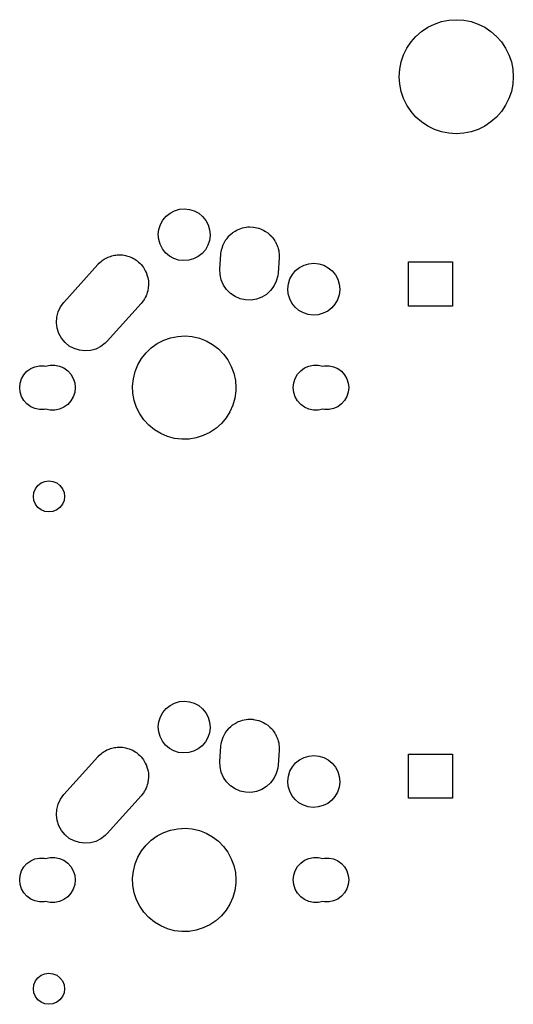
# Model space of a CAD drawing. Extents: x 124.3 to 210.2, y -114.7 to -26.3.
# Tile 7 of 7: x 191.2 to 210.2, y -64.3 to -26.3. Entities that reach past the tile are written whole.
import ezdxf

# ---------------------------------------------------------------- set-up
doc = ezdxf.new("R2010")
doc.units = 0
doc.layers.add('BLACK', color=7, linetype='CONTINUOUS')

msp = doc.modelspace()

# ---------------------------------------------------------------- linework, layer by layer
at = {"layer": 'BLACK', "linetype": 'CONTINUOUS'}
for p, q in [((206.661, -26.7546), (206.9, -26.5947)), ((206.9, -26.5947), (207.158, -26.4675)), ((207.158, -26.4675), (207.431, -26.375)), ((207.431, -26.375), (207.713, -26.3188)), ((207.713, -26.3188), (208, -26.3)), ((208, -26.3), (208.287, -26.3188)), ((208.287, -26.3188), (208.569, -26.375)), ((208.569, -26.375), (208.842, -26.4675)), ((208.842, -26.4675), (209.1, -26.5947)), ((209.1, -26.5947), (209.339, -26.7546)), ((206.255, -27.1607), (206.444, -26.9444)), ((206.444, -26.9444), (206.661, -26.7546)), ((209.339, -26.7546), (209.556, -26.9444)), ((209.556, -26.9444), (209.745, -27.1607)), ((206.095, -27.4), (206.255, -27.1607)), ((209.745, -27.1607), (209.905, -27.4)), ((205.875, -27.9306), (205.967, -27.6581)), ((205.967, -27.6581), (206.095, -27.4)), ((209.905, -27.4), (210.033, -27.6581)), ((210.033, -27.6581), (210.125, -27.9306)), ((205.819, -28.2128), (205.875, -27.9306)), ((210.125, -27.9306), (210.181, -28.2128)), ((205.8, -28.5), (205.819, -28.2128)), ((205.819, -28.7872), (205.8, -28.5)), ((210.181, -28.2128), (210.2, -28.5)), ((210.2, -28.5), (210.181, -28.7872)), ((205.875, -29.0694), (205.819, -28.7872)), ((210.181, -28.7872), (210.125, -29.0694)), ((205.967, -29.3419), (205.875, -29.0694)), ((210.125, -29.0694), (210.033, -29.3419)), ((206.095, -29.6), (205.967, -29.3419)), ((206.255, -29.8393), (206.095, -29.6)), ((209.905, -29.6), (209.745, -29.8393)), ((210.033, -29.3419), (209.905, -29.6)), ((206.444, -30.0556), (206.255, -29.8393)), ((209.745, -29.8393), (209.556, -30.0556)), ((206.661, -30.2454), (206.444, -30.0556)), ((206.9, -30.4053), (206.661, -30.2454)), ((209.339, -30.2454), (209.1, -30.4053)), ((209.556, -30.0556), (209.339, -30.2454)), ((207.158, -30.5325), (206.9, -30.4053)), ((207.431, -30.625), (207.158, -30.5325)), ((207.713, -30.6812), (207.431, -30.625)), ((208, -30.7), (207.713, -30.6812)), ((208.287, -30.6812), (208, -30.7)), ((208.569, -30.625), (208.287, -30.6812)), ((208.842, -30.5325), (208.569, -30.625)), ((209.1, -30.4053), (208.842, -30.5325)), ((196.8, -33.8855), (196.952, -33.7632)), ((196.952, -33.7632), (197.125, -33.6728)), ((197.125, -33.6728), (197.313, -33.6177)), ((197.313, -33.6177), (197.507, -33.6)), ((197.507, -33.6), (197.701, -33.6204)), ((197.701, -33.6204), (197.888, -33.6781)), ((197.888, -33.6781), (198.059, -33.771)), ((198.059, -33.771), (198.21, -33.8954)), ((196.581, -34.2061), (196.675, -34.035)), ((196.675, -34.035), (196.8, -33.8855)), ((198.21, -33.8954), (198.333, -34.0466)), ((198.333, -34.0466), (198.425, -34.2189)), ((196.5, -34.586), (196.522, -34.3921)), ((196.522, -34.3921), (196.581, -34.2061)), ((198.425, -34.2189), (198.481, -34.4058)), ((198.481, -34.4058), (198.5, -34.6)), ((199.295, -34.5836), (199.364, -34.5203)), ((199.364, -34.5203), (199.373, -34.5148)), ((199.373, -34.5148), (199.379, -34.5099)), ((199.379, -34.5099), (199.468, -34.4566)), ((199.468, -34.4566), (199.546, -34.4088)), ((199.546, -34.4088), (199.552, -34.4066)), ((199.552, -34.4066), (199.556, -34.4046)), ((199.556, -34.4046), (199.681, -34.3584)), ((199.681, -34.3584), (199.746, -34.3338)), ((199.746, -34.3338), (199.748, -34.3335)), ((199.748, -34.3335), (199.749, -34.3333)), ((199.749, -34.3333), (199.952, -34.2985)), ((199.952, -34.2985), (199.954, -34.2985)), ((199.954, -34.2985), (199.957, -34.298)), ((199.957, -34.298), (200.02, -34.2994)), ((200.02, -34.2994), (200.158, -34.3012)), ((200.158, -34.3012), (200.164, -34.3025)), ((200.164, -34.3025), (200.171, -34.3027)), ((200.171, -34.3027), (200.24, -34.3176)), ((200.24, -34.3176), (200.36, -34.3413)), ((200.36, -34.3413), (200.37, -34.3456)), ((200.37, -34.3456), (200.38, -34.3476)), ((200.38, -34.3476), (200.446, -34.3758)), ((200.446, -34.3758), (200.551, -34.4176)), ((200.551, -34.4176), (200.564, -34.4262)), ((200.564, -34.4262), (200.576, -34.4313)), ((200.576, -34.4313), (200.635, -34.4707)), ((200.635, -34.4707), (200.725, -34.5275)), ((200.725, -34.5275), (200.74, -34.5415)), ((200.74, -34.5415), (200.754, -34.5506)), ((200.754, -34.5506), (200.802, -34.5989)), ((196.516, -34.7805), (196.5, -34.586)), ((196.57, -34.9681), (196.516, -34.7805)), ((198.475, -34.8215), (198.414, -35.0067)), ((198.5, -34.6279), (198.475, -34.8215)), ((198.5, -34.6), (198.5, -34.6279)), ((199.001, -34.9895), (199.039, -34.9164)), ((199.039, -34.9164), (199.078, -34.8355)), ((199.078, -34.8355), (199.09, -34.8202)), ((199.09, -34.8202), (199.096, -34.8073)), ((199.096, -34.8073), (199.151, -34.7385)), ((199.151, -34.7385), (199.206, -34.6643)), ((199.206, -34.6643), (199.217, -34.6543)), ((199.217, -34.6543), (199.224, -34.6456)), ((199.224, -34.6456), (199.295, -34.5836)), ((200.802, -34.5989), (200.876, -34.6672)), ((200.876, -34.6672), (200.891, -34.6875)), ((200.891, -34.6875), (200.905, -34.7014)), ((200.905, -34.7014), (200.942, -34.7559)), ((200.942, -34.7559), (200.999, -34.8322)), ((200.999, -34.8322), (201.012, -34.8589)), ((201.012, -34.8589), (201.025, -34.878)), ((201.025, -34.878), (201.051, -34.9362)), ((201.051, -34.9362), (201.09, -35.0168)), ((196.659, -35.1417), (196.57, -34.9681)), ((196.781, -35.2947), (196.659, -35.1417)), ((196.929, -35.4211), (196.781, -35.2947)), ((198.19, -35.3242), (198.036, -35.4443)), ((198.317, -35.1764), (198.19, -35.3242)), ((198.414, -35.0067), (198.317, -35.1764)), ((198.917, -35.3435), (198.93, -35.2343)), ((198.93, -35.2343), (198.937, -35.208)), ((198.937, -35.208), (198.94, -35.1861)), ((198.94, -35.1861), (198.963, -35.1113)), ((198.963, -35.1113), (198.985, -35.0278)), ((198.985, -35.0278), (198.995, -35.007)), ((198.995, -35.007), (199.001, -34.9895)), ((201.09, -35.0168), (201.1, -35.0499)), ((201.1, -35.0499), (201.11, -35.0742)), ((201.11, -35.0742), (201.123, -35.1335)), ((201.123, -35.1335), (201.146, -35.215)), ((201.146, -35.215), (201.15, -35.2537)), ((201.15, -35.2537), (201.156, -35.2829)), ((201.156, -35.2829), (201.158, -35.3408)), ((194.184, -35.7256), (194.195, -35.7155)), ((194.195, -35.7155), (194.24, -35.6706)), ((194.24, -35.6706), (194.289, -35.6338)), ((194.289, -35.6338), (194.339, -35.5899)), ((194.339, -35.5899), (194.377, -35.5671)), ((194.377, -35.5671), (194.411, -35.5418)), ((194.411, -35.5418), (194.462, -35.5165)), ((194.462, -35.5165), (194.516, -35.4846)), ((194.516, -35.4846), (194.561, -35.4678)), ((194.561, -35.4678), (194.602, -35.4476)), ((194.602, -35.4476), (194.654, -35.4334)), ((194.654, -35.4334), (194.709, -35.4133)), ((194.709, -35.4133), (194.761, -35.4044)), ((194.761, -35.4044), (194.809, -35.3914)), ((194.809, -35.3914), (194.859, -35.3876)), ((194.859, -35.3876), (194.912, -35.3785)), ((194.912, -35.3785), (194.969, -35.3792)), ((194.969, -35.3792), (195.022, -35.3752)), ((195.022, -35.3752), (195.068, -35.3805)), ((195.068, -35.3805), (195.118, -35.3812)), ((195.118, -35.3812), (195.178, -35.3931)), ((195.178, -35.3931), (195.234, -35.3996)), ((195.234, -35.3996), (195.275, -35.4124)), ((195.275, -35.4124), (195.32, -35.4213)), ((195.32, -35.4213), (195.381, -35.4457)), ((195.381, -35.4457), (195.438, -35.4637)), ((195.438, -35.4637), (195.472, -35.4822)), ((195.472, -35.4822), (195.511, -35.4976)), ((195.511, -35.4976), (195.57, -35.535)), ((195.57, -35.535), (195.626, -35.5651)), ((195.626, -35.5651), (195.653, -35.5875)), ((195.653, -35.5875), (195.685, -35.6075)), ((195.685, -35.6075), (195.74, -35.6582)), ((195.74, -35.6582), (195.791, -35.7003)), ((195.791, -35.7003), (195.812, -35.7246)), ((197.1, -35.5164), (196.929, -35.4211)), ((197.285, -35.5767), (197.1, -35.5164)), ((197.479, -35.5998), (197.285, -35.5767)), ((197.674, -35.5848), (197.479, -35.5998)), ((197.862, -35.5323), (197.674, -35.5848)), ((198.036, -35.4443), (197.862, -35.5323)), ((198.878, -35.9235), (198.917, -35.3435)), ((201.162, -35.4965), (201.122, -36.0765)), ((201.158, -35.3408), (201.165, -35.42)), ((201.163, -35.4789), (201.162, -35.4905)), ((201.162, -35.4905), (201.162, -35.4965)), ((201.165, -35.42), (201.163, -35.4789)), ((202.125, -35.7728), (202.313, -35.7177)), ((202.313, -35.7177), (202.507, -35.7)), ((202.507, -35.7), (202.701, -35.7204)), ((206.15, -37.35), (206.15, -35.65)), ((206.15, -35.65), (207.85, -35.65)), ((207.85, -35.65), (207.85, -37.35)), ((192.853, -37.2087), (194.163, -35.7487)), ((194.163, -35.7487), (194.178, -35.7332)), ((194.178, -35.7332), (194.184, -35.7256)), ((195.812, -35.7246), (195.836, -35.7472)), ((195.836, -35.7472), (195.884, -35.8109)), ((195.884, -35.8109), (195.928, -35.8644)), ((195.928, -35.8644), (195.942, -35.8887)), ((195.942, -35.8887), (195.959, -35.9122)), ((195.959, -35.9122), (195.997, -35.9879)), ((195.997, -35.9879), (196.032, -36.0514)), ((196.032, -36.0514), (196.039, -36.0742)), ((196.039, -36.0742), (196.05, -36.0968)), ((196.05, -36.0968), (196.075, -36.1832)), ((198.883, -36.1371), (198.878, -35.9235)), ((201.122, -36.0765), (201.11, -36.1857)), ((201.675, -36.135), (201.8, -35.9855)), ((201.8, -35.9855), (201.952, -35.8632)), ((201.952, -35.8632), (202.125, -35.7728)), ((202.701, -35.7204), (202.888, -35.7781)), ((202.888, -35.7781), (203.059, -35.871)), ((203.059, -35.871), (203.21, -35.9954)), ((203.21, -35.9954), (203.333, -36.1466)), ((196.075, -36.1832), (196.098, -36.2546)), ((196.098, -36.2546), (196.1, -36.2746)), ((196.1, -36.2746), (196.106, -36.295)), ((196.106, -36.295), (196.115, -36.3903)), ((196.115, -36.3903), (196.124, -36.4666)), ((196.124, -36.4666), (196.123, -36.4829)), ((198.929, -36.3458), (198.883, -36.1371)), ((199.014, -36.542), (198.929, -36.3458)), ((201.054, -36.3921), (200.961, -36.5845)), ((201.11, -36.1857), (201.054, -36.3921)), ((201.522, -36.4921), (201.581, -36.3061)), ((201.581, -36.3061), (201.675, -36.135)), ((203.333, -36.1466), (203.425, -36.3189)), ((203.425, -36.3189), (203.481, -36.5058)), ((196.072, -36.8271), (196.056, -36.8866)), ((196.094, -36.7626), (196.072, -36.8271)), ((196.1, -36.7194), (196.094, -36.7626)), ((196.111, -36.6799), (196.1, -36.7194)), ((196.114, -36.6219), (196.111, -36.6799)), ((196.123, -36.5589), (196.114, -36.6219)), ((196.123, -36.4829), (196.125, -36.5)), ((196.125, -36.5), (196.123, -36.5589)), ((199.134, -36.7186), (199.014, -36.542)), ((199.286, -36.8693), (199.134, -36.7186)), ((200.833, -36.7557), (200.675, -36.8996)), ((200.961, -36.5845), (200.833, -36.7557)), ((201.5, -36.686), (201.522, -36.4921)), ((201.516, -36.8805), (201.5, -36.686)), ((203.5, -36.7279), (203.475, -36.9215)), ((203.481, -36.5058), (203.5, -36.7)), ((203.5, -36.7), (203.5, -36.7279)), ((192.726, -37.3806), (192.853, -37.2087)), ((195.878, -37.1966), (195.837, -37.2513)), ((195.927, -37.1372), (195.878, -37.1966)), ((195.944, -37.1063), (195.927, -37.1372)), ((195.964, -37.0794), (195.944, -37.1063)), ((195.992, -37.0209), (195.964, -37.0794)), ((196.028, -36.9576), (195.992, -37.0209)), ((196.04, -36.9201), (196.028, -36.9576)), ((196.056, -36.8866), (196.04, -36.9201)), ((199.463, -36.9887), (199.286, -36.8693)), ((199.66, -37.0723), (199.463, -36.9887)), ((199.869, -37.1173), (199.66, -37.0723)), ((200.082, -37.122), (199.869, -37.1173)), ((200.293, -37.0862), (200.082, -37.122)), ((200.493, -37.0111), (200.293, -37.0862)), ((200.675, -36.8996), (200.493, -37.0111)), ((201.57, -37.0681), (201.516, -36.8805)), ((201.659, -37.2417), (201.57, -37.0681)), ((203.414, -37.1067), (203.317, -37.2764)), ((203.475, -36.9215), (203.414, -37.1067)), ((192.579, -37.7801), (192.634, -37.5734)), ((192.634, -37.5734), (192.726, -37.3806)), ((195.837, -37.2513), (194.527, -38.7113)), ((201.781, -37.3947), (201.659, -37.2417)), ((201.929, -37.5211), (201.781, -37.3947)), ((202.1, -37.6164), (201.929, -37.5211)), ((202.285, -37.6767), (202.1, -37.6164)), ((203.036, -37.5443), (202.862, -37.6323)), ((203.19, -37.4242), (203.036, -37.5443)), ((203.317, -37.2764), (203.19, -37.4242)), ((207.85, -37.35), (206.15, -37.35)), ((192.565, -37.9934), (192.579, -37.7801)), ((192.592, -38.2054), (192.565, -37.9934)), ((202.479, -37.6998), (202.285, -37.6767)), ((202.674, -37.6848), (202.479, -37.6998)), ((202.862, -37.6323), (202.674, -37.6848)), ((192.658, -38.4086), (192.592, -38.2054)), ((192.762, -38.5956), (192.658, -38.4086)), ((192.899, -38.7597), (192.762, -38.5956)), ((193.064, -38.8949), (192.899, -38.7597)), ((194.527, -38.7113), (194.45, -38.7894)), ((196.458, -38.7999), (196.708, -38.6701)), ((196.708, -38.6701), (196.974, -38.5768)), ((196.974, -38.5768), (197.25, -38.5218)), ((197.25, -38.5218), (197.531, -38.5063)), ((197.531, -38.5063), (197.812, -38.5306)), ((197.812, -38.5306), (198.086, -38.5942)), ((198.086, -38.5942), (198.349, -38.6959)), ((198.349, -38.6959), (198.595, -38.8335)), ((193.252, -38.9963), (193.064, -38.8949)), ((193.456, -39.0604), (193.252, -38.9963)), ((193.668, -39.0848), (193.456, -39.0604)), ((193.881, -39.0686), (193.668, -39.0848)), ((194.088, -39.0124), (193.881, -39.0686)), ((194.279, -38.9182), (194.088, -39.0124)), ((194.45, -38.7894), (194.279, -38.9182)), ((196.025, -39.1581), (196.229, -38.9637)), ((196.229, -38.9637), (196.458, -38.7999)), ((198.595, -38.8335), (198.819, -39.0044)), ((198.819, -39.0044), (199.016, -39.2051)), ((195.709, -39.6228), (195.851, -39.3793)), ((195.851, -39.3793), (196.025, -39.1581)), ((199.016, -39.2051), (199.184, -39.4316)), ((199.184, -39.4316), (199.317, -39.6795)), ((191.312, -40.0004), (191.431, -39.8683)), ((191.431, -39.8683), (191.575, -39.7639)), ((191.575, -39.7639), (191.737, -39.6916)), ((191.737, -39.6916), (191.911, -39.6547)), ((191.911, -39.6547), (192.089, -39.6547)), ((192.089, -39.6547), (192.15, -39.6677)), ((192.15, -39.6677), (192.329, -39.6298)), ((192.329, -39.6298), (192.511, -39.6298)), ((192.511, -39.6298), (192.69, -39.6678)), ((192.69, -39.6678), (192.857, -39.7422)), ((192.857, -39.7422), (193.005, -39.8497)), ((193.005, -39.8497), (193.128, -39.9857)), ((195.536, -40.1572), (195.604, -39.8839)), ((195.604, -39.8839), (195.709, -39.6228)), ((199.317, -39.6795), (199.415, -39.9437)), ((201.872, -39.9857), (201.995, -39.8497)), ((201.995, -39.8497), (202.142, -39.7422)), ((202.142, -39.7422), (202.31, -39.6678)), ((202.31, -39.6678), (202.489, -39.6298)), ((202.489, -39.6298), (202.671, -39.6298)), ((202.671, -39.6298), (202.85, -39.6677)), ((202.85, -39.6677), (202.911, -39.6547)), ((202.911, -39.6547), (203.089, -39.6547)), ((203.089, -39.6547), (203.263, -39.6916)), ((203.263, -39.6916), (203.425, -39.7639)), ((203.425, -39.7639), (203.569, -39.8683)), ((203.569, -39.8683), (203.688, -40.0004)), ((191.169, -40.3233), (191.223, -40.1543)), ((191.223, -40.1543), (191.312, -40.0004)), ((193.128, -39.9857), (193.219, -40.1441)), ((193.219, -40.1441), (193.276, -40.3181)), ((195.507, -40.4374), (195.536, -40.1572)), ((199.415, -39.9437), (199.474, -40.2191)), ((199.474, -40.2191), (199.494, -40.5)), ((201.724, -40.3181), (201.781, -40.1441)), ((201.781, -40.1441), (201.872, -39.9857)), ((203.688, -40.0004), (203.777, -40.1543)), ((203.777, -40.1543), (203.831, -40.3233)), ((191.15, -40.5), (191.169, -40.3233)), ((191.169, -40.6767), (191.15, -40.5)), ((193.276, -40.3181), (193.295, -40.5)), ((193.295, -40.5), (193.276, -40.6819)), ((195.518, -40.7188), (195.507, -40.4374)), ((199.49, -40.6252), (199.452, -40.9043)), ((199.494, -40.5), (199.49, -40.6252)), ((201.705, -40.5), (201.724, -40.3181)), ((201.724, -40.6819), (201.705, -40.5)), ((203.831, -40.3233), (203.85, -40.5)), ((203.85, -40.5), (203.831, -40.6767)), ((191.223, -40.8457), (191.169, -40.6767)), ((191.312, -40.9996), (191.223, -40.8457)), ((191.431, -41.1317), (191.312, -40.9996)), ((193.128, -41.0143), (193.005, -41.1503)), ((193.219, -40.8559), (193.128, -41.0143)), ((193.276, -40.6819), (193.219, -40.8559)), ((195.569, -40.9959), (195.518, -40.7188)), ((195.658, -41.263), (195.569, -40.9959)), ((199.452, -40.9043), (199.376, -41.1754)), ((201.781, -40.8559), (201.724, -40.6819)), ((201.872, -41.0143), (201.781, -40.8559)), ((201.995, -41.1503), (201.872, -41.0143)), ((203.688, -40.9996), (203.569, -41.1317)), ((203.777, -40.8457), (203.688, -40.9996)), ((203.831, -40.6767), (203.777, -40.8457)), ((191.575, -41.2361), (191.431, -41.1317)), ((191.737, -41.3084), (191.575, -41.2361)), ((191.911, -41.3453), (191.737, -41.3084)), ((192.089, -41.3453), (191.911, -41.3453)), ((192.15, -41.3323), (192.089, -41.3453)), ((192.329, -41.3702), (192.15, -41.3323)), ((192.511, -41.3702), (192.329, -41.3702)), ((192.69, -41.3322), (192.511, -41.3702)), ((192.857, -41.2578), (192.69, -41.3322)), ((193.005, -41.1503), (192.857, -41.2578)), ((195.784, -41.515), (195.658, -41.263)), ((199.376, -41.1754), (199.262, -41.433)), ((202.142, -41.2578), (201.995, -41.1503)), ((202.31, -41.3322), (202.142, -41.2578)), ((202.489, -41.3702), (202.31, -41.3322)), ((202.671, -41.3702), (202.489, -41.3702)), ((202.85, -41.3323), (202.671, -41.3702)), ((202.911, -41.3453), (202.85, -41.3323)), ((203.089, -41.3453), (202.911, -41.3453)), ((203.263, -41.3084), (203.089, -41.3453)), ((203.425, -41.2361), (203.263, -41.3084)), ((203.569, -41.1317), (203.425, -41.2361)), ((195.944, -41.7467), (195.784, -41.515)), ((196.135, -41.9535), (195.944, -41.7467)), ((199.113, -41.672), (198.932, -41.8876)), ((199.262, -41.433), (199.113, -41.672)), ((196.353, -42.1313), (196.135, -41.9535)), ((196.595, -42.2766), (196.353, -42.1313)), ((198.722, -42.0755), (198.488, -42.232)), ((198.932, -41.8876), (198.722, -42.0755)), ((196.854, -42.3864), (196.595, -42.2766)), ((197.126, -42.4586), (196.854, -42.3864)), ((197.406, -42.4917), (197.126, -42.4586)), ((197.688, -42.4851), (197.406, -42.4917)), ((197.965, -42.4388), (197.688, -42.4851)), ((198.234, -42.3539), (197.965, -42.4388)), ((198.488, -42.232), (198.234, -42.3539)), ((191.7, -44.5447), (191.76, -44.4)), ((191.76, -44.4), (191.856, -44.2757)), ((191.856, -44.2757), (191.98, -44.1804)), ((191.98, -44.1804), (192.125, -44.1204)), ((192.125, -44.1204), (192.28, -44.1)), ((192.28, -44.1), (192.435, -44.1204)), ((192.435, -44.1204), (192.58, -44.1804)), ((192.58, -44.1804), (192.704, -44.2757)), ((192.704, -44.2757), (192.8, -44.4)), ((192.8, -44.4), (192.86, -44.5447)), ((191.68, -44.7), (191.7, -44.5447)), ((191.7, -44.8553), (191.68, -44.7)), ((192.86, -44.5447), (192.88, -44.7)), ((192.88, -44.7), (192.86, -44.8553)), ((191.76, -45), (191.7, -44.8553)), ((191.856, -45.1243), (191.76, -45)), ((191.98, -45.2196), (191.856, -45.1243)), ((192.125, -45.2796), (191.98, -45.2196)), ((192.58, -45.2196), (192.435, -45.2796)), ((192.704, -45.1243), (192.58, -45.2196)), ((192.8, -45), (192.704, -45.1243)), ((192.86, -44.8553), (192.8, -45)), ((192.28, -45.3), (192.125, -45.2796)), ((192.435, -45.2796), (192.28, -45.3)), ((196.8, -52.8855), (196.952, -52.7632)), ((196.952, -52.7632), (197.125, -52.6728)), ((197.125, -52.6728), (197.313, -52.6177)), ((197.313, -52.6177), (197.507, -52.6)), ((197.507, -52.6), (197.701, -52.6204)), ((197.701, -52.6204), (197.888, -52.6781)), ((197.888, -52.6781), (198.059, -52.771)), ((198.059, -52.771), (198.21, -52.8954)), ((196.581, -53.2061), (196.675, -53.035)), ((196.675, -53.035), (196.8, -52.8855)), ((198.21, -52.8954), (198.333, -53.0466)), ((198.333, -53.0466), (198.425, -53.2189)), ((196.5, -53.586), (196.522, -53.3921)), ((196.522, -53.3921), (196.581, -53.2061)), ((198.425, -53.2189), (198.481, -53.4058)), ((198.481, -53.4058), (198.5, -53.6)), ((199.295, -53.5836), (199.364, -53.5203)), ((199.364, -53.5203), (199.373, -53.5148)), ((199.373, -53.5148), (199.379, -53.5099)), ((199.379, -53.5099), (199.468, -53.4566)), ((199.468, -53.4566), (199.546, -53.4088)), ((199.546, -53.4088), (199.552, -53.4066)), ((199.552, -53.4066), (199.556, -53.4046)), ((199.556, -53.4046), (199.681, -53.3584)), ((199.681, -53.3584), (199.746, -53.3338)), ((199.746, -53.3338), (199.748, -53.3335)), ((199.748, -53.3335), (199.749, -53.3333)), ((199.749, -53.3333), (199.952, -53.2985)), ((199.952, -53.2985), (199.954, -53.2985)), ((199.954, -53.2985), (199.957, -53.298)), ((199.957, -53.298), (200.02, -53.2994)), ((200.02, -53.2994), (200.158, -53.3012)), ((200.158, -53.3012), (200.164, -53.3025)), ((200.164, -53.3025), (200.171, -53.3027)), ((200.171, -53.3027), (200.24, -53.3176)), ((200.24, -53.3176), (200.36, -53.3413)), ((200.36, -53.3413), (200.37, -53.3456)), ((200.37, -53.3456), (200.38, -53.3476)), ((200.38, -53.3476), (200.446, -53.3758)), ((200.446, -53.3758), (200.551, -53.4176)), ((200.551, -53.4176), (200.564, -53.4262)), ((200.564, -53.4262), (200.576, -53.4313)), ((200.576, -53.4313), (200.635, -53.4707)), ((200.635, -53.4707), (200.725, -53.5275)), ((200.725, -53.5275), (200.74, -53.5415)), ((200.74, -53.5415), (200.754, -53.5506)), ((200.754, -53.5506), (200.802, -53.5989)), ((196.516, -53.7805), (196.5, -53.586)), ((196.57, -53.9681), (196.516, -53.7805)), ((198.475, -53.8215), (198.414, -54.0067)), ((198.5, -53.6279), (198.475, -53.8215)), ((198.5, -53.6), (198.5, -53.6279)), ((199.001, -53.9895), (199.039, -53.9164)), ((199.039, -53.9164), (199.078, -53.8355)), ((199.078, -53.8355), (199.09, -53.8202)), ((199.09, -53.8202), (199.096, -53.8073)), ((199.096, -53.8073), (199.151, -53.7385)), ((199.151, -53.7385), (199.206, -53.6643)), ((199.206, -53.6643), (199.217, -53.6543)), ((199.217, -53.6543), (199.224, -53.6456)), ((199.224, -53.6456), (199.295, -53.5836)), ((200.802, -53.5989), (200.876, -53.6672)), ((200.876, -53.6672), (200.891, -53.6875)), ((200.891, -53.6875), (200.905, -53.7014)), ((200.905, -53.7014), (200.942, -53.7559)), ((200.942, -53.7559), (200.999, -53.8322)), ((200.999, -53.8322), (201.012, -53.8589)), ((201.012, -53.8589), (201.025, -53.878)), ((201.025, -53.878), (201.051, -53.9362)), ((201.051, -53.9362), (201.09, -54.0168)), ((196.659, -54.1417), (196.57, -53.9681)), ((196.781, -54.2947), (196.659, -54.1417)), ((196.929, -54.4211), (196.781, -54.2947)), ((198.19, -54.3242), (198.036, -54.4443)), ((198.317, -54.1764), (198.19, -54.3242)), ((198.414, -54.0067), (198.317, -54.1764)), ((198.917, -54.3435), (198.93, -54.2343)), ((198.93, -54.2343), (198.937, -54.208)), ((198.937, -54.208), (198.94, -54.1861)), ((198.94, -54.1861), (198.963, -54.1113)), ((198.963, -54.1113), (198.985, -54.0278)), ((198.985, -54.0278), (198.995, -54.007)), ((198.995, -54.007), (199.001, -53.9895)), ((201.09, -54.0168), (201.1, -54.0499)), ((201.1, -54.0499), (201.11, -54.0742)), ((201.11, -54.0742), (201.123, -54.1335)), ((201.123, -54.1335), (201.146, -54.215)), ((201.146, -54.215), (201.15, -54.2537)), ((201.15, -54.2537), (201.156, -54.2829)), ((201.156, -54.2829), (201.158, -54.3408)), ((194.184, -54.7256), (194.195, -54.7155)), ((194.195, -54.7155), (194.24, -54.6706)), ((194.24, -54.6706), (194.289, -54.6338)), ((194.289, -54.6338), (194.339, -54.5899)), ((194.339, -54.5899), (194.377, -54.5671)), ((194.377, -54.5671), (194.411, -54.5418)), ((194.411, -54.5418), (194.462, -54.5165)), ((194.462, -54.5165), (194.516, -54.4846)), ((194.516, -54.4846), (194.561, -54.4678)), ((194.561, -54.4678), (194.602, -54.4476)), ((194.602, -54.4476), (194.654, -54.4334)), ((194.654, -54.4334), (194.709, -54.4133)), ((194.709, -54.4133), (194.761, -54.4044)), ((194.761, -54.4044), (194.809, -54.3914)), ((194.809, -54.3914), (194.859, -54.3876)), ((194.859, -54.3876), (194.912, -54.3785)), ((194.912, -54.3785), (194.969, -54.3792)), ((194.969, -54.3792), (195.022, -54.3752)), ((195.022, -54.3752), (195.068, -54.3805)), ((195.068, -54.3805), (195.118, -54.3812)), ((195.118, -54.3812), (195.178, -54.3931)), ((195.178, -54.3931), (195.234, -54.3996)), ((195.234, -54.3996), (195.275, -54.4124)), ((195.275, -54.4124), (195.32, -54.4213)), ((195.32, -54.4213), (195.381, -54.4457)), ((195.381, -54.4457), (195.438, -54.4637)), ((195.438, -54.4637), (195.472, -54.4822)), ((195.472, -54.4822), (195.511, -54.4976)), ((195.511, -54.4976), (195.57, -54.535)), ((195.57, -54.535), (195.626, -54.5651)), ((195.626, -54.5651), (195.653, -54.5875)), ((195.653, -54.5875), (195.685, -54.6075)), ((195.685, -54.6075), (195.74, -54.6582)), ((195.74, -54.6582), (195.791, -54.7003)), ((195.791, -54.7003), (195.812, -54.7246)), ((197.1, -54.5164), (196.929, -54.4211)), ((197.285, -54.5767), (197.1, -54.5164)), ((197.479, -54.5998), (197.285, -54.5767)), ((197.674, -54.5848), (197.479, -54.5998)), ((197.862, -54.5323), (197.674, -54.5848)), ((198.036, -54.4443), (197.862, -54.5323)), ((198.878, -54.9235), (198.917, -54.3435)), ((201.162, -54.4965), (201.122, -55.0765)), ((201.158, -54.3408), (201.165, -54.42)), ((201.163, -54.4789), (201.162, -54.4905)), ((201.162, -54.4905), (201.162, -54.4965)), ((201.165, -54.42), (201.163, -54.4789)), ((202.125, -54.7728), (202.313, -54.7177)), ((202.313, -54.7177), (202.507, -54.7)), ((202.507, -54.7), (202.701, -54.7204)), ((206.15, -56.35), (206.15, -54.65)), ((206.15, -54.65), (207.85, -54.65)), ((207.85, -54.65), (207.85, -56.35)), ((192.853, -56.2087), (194.163, -54.7487)), ((194.163, -54.7487), (194.178, -54.7332)), ((194.178, -54.7332), (194.184, -54.7256)), ((195.812, -54.7246), (195.836, -54.7472)), ((195.836, -54.7472), (195.884, -54.8109)), ((195.884, -54.8109), (195.928, -54.8644)), ((195.928, -54.8644), (195.942, -54.8887)), ((195.942, -54.8887), (195.959, -54.9122)), ((195.959, -54.9122), (195.997, -54.9879)), ((195.997, -54.9879), (196.032, -55.0514)), ((196.032, -55.0514), (196.039, -55.0742)), ((196.039, -55.0742), (196.05, -55.0968)), ((196.05, -55.0968), (196.075, -55.1832)), ((198.883, -55.1371), (198.878, -54.9235)), ((201.122, -55.0765), (201.11, -55.1857)), ((201.675, -55.135), (201.8, -54.9855)), ((201.8, -54.9855), (201.952, -54.8632)), ((201.952, -54.8632), (202.125, -54.7728)), ((202.701, -54.7204), (202.888, -54.7781)), ((202.888, -54.7781), (203.059, -54.871)), ((203.059, -54.871), (203.21, -54.9954)), ((203.21, -54.9954), (203.333, -55.1466)), ((196.075, -55.1832), (196.098, -55.2546)), ((196.098, -55.2546), (196.1, -55.2746)), ((196.1, -55.2746), (196.106, -55.295)), ((196.106, -55.295), (196.115, -55.3903)), ((196.115, -55.3903), (196.124, -55.4666)), ((196.124, -55.4666), (196.123, -55.4829)), ((198.929, -55.3458), (198.883, -55.1371)), ((199.014, -55.542), (198.929, -55.3458)), ((201.054, -55.3921), (200.961, -55.5845)), ((201.11, -55.1857), (201.054, -55.3921)), ((201.522, -55.4921), (201.581, -55.3061)), ((201.581, -55.3061), (201.675, -55.135)), ((203.333, -55.1466), (203.425, -55.3189)), ((203.425, -55.3189), (203.481, -55.5058)), ((196.072, -55.8271), (196.056, -55.8866)), ((196.094, -55.7626), (196.072, -55.8271)), ((196.1, -55.7194), (196.094, -55.7626)), ((196.111, -55.6799), (196.1, -55.7194)), ((196.114, -55.6219), (196.111, -55.6799)), ((196.123, -55.5589), (196.114, -55.6219)), ((196.123, -55.4829), (196.125, -55.5)), ((196.125, -55.5), (196.123, -55.5589)), ((199.134, -55.7186), (199.014, -55.542)), ((199.286, -55.8693), (199.134, -55.7186)), ((200.833, -55.7557), (200.675, -55.8996)), ((200.961, -55.5845), (200.833, -55.7557)), ((201.5, -55.686), (201.522, -55.4921)), ((201.516, -55.8805), (201.5, -55.686)), ((203.5, -55.7279), (203.475, -55.9215)), ((203.481, -55.5058), (203.5, -55.7)), ((203.5, -55.7), (203.5, -55.7279)), ((192.726, -56.3806), (192.853, -56.2087)), ((195.878, -56.1966), (195.837, -56.2513)), ((195.927, -56.1372), (195.878, -56.1966)), ((195.944, -56.1063), (195.927, -56.1372)), ((195.964, -56.0794), (195.944, -56.1063)), ((195.992, -56.0209), (195.964, -56.0794)), ((196.028, -55.9576), (195.992, -56.0209)), ((196.04, -55.9201), (196.028, -55.9576)), ((196.056, -55.8866), (196.04, -55.9201)), ((199.463, -55.9887), (199.286, -55.8693)), ((199.66, -56.0723), (199.463, -55.9887)), ((199.869, -56.1173), (199.66, -56.0723)), ((200.082, -56.122), (199.869, -56.1173)), ((200.293, -56.0862), (200.082, -56.122)), ((200.493, -56.0111), (200.293, -56.0862)), ((200.675, -55.8996), (200.493, -56.0111)), ((201.57, -56.0681), (201.516, -55.8805)), ((201.659, -56.2417), (201.57, -56.0681)), ((203.414, -56.1067), (203.317, -56.2764)), ((203.475, -55.9215), (203.414, -56.1067)), ((192.579, -56.7801), (192.634, -56.5734)), ((192.634, -56.5734), (192.726, -56.3806)), ((195.837, -56.2513), (194.527, -57.7113)), ((201.781, -56.3947), (201.659, -56.2417)), ((201.929, -56.5211), (201.781, -56.3947)), ((202.1, -56.6164), (201.929, -56.5211)), ((202.285, -56.6767), (202.1, -56.6164)), ((203.036, -56.5443), (202.862, -56.6323)), ((203.19, -56.4242), (203.036, -56.5443)), ((203.317, -56.2764), (203.19, -56.4242)), ((207.85, -56.35), (206.15, -56.35)), ((192.565, -56.9934), (192.579, -56.7801)), ((192.592, -57.2054), (192.565, -56.9934)), ((202.479, -56.6998), (202.285, -56.6767)), ((202.674, -56.6848), (202.479, -56.6998)), ((202.862, -56.6323), (202.674, -56.6848)), ((192.658, -57.4086), (192.592, -57.2054)), ((192.762, -57.5956), (192.658, -57.4086)), ((192.899, -57.7597), (192.762, -57.5956)), ((193.064, -57.8949), (192.899, -57.7597)), ((194.527, -57.7113), (194.45, -57.7894)), ((196.458, -57.7999), (196.708, -57.6701)), ((196.708, -57.6701), (196.974, -57.5768)), ((196.974, -57.5768), (197.25, -57.5218)), ((197.25, -57.5218), (197.531, -57.5063)), ((197.531, -57.5063), (197.812, -57.5306)), ((197.812, -57.5306), (198.086, -57.5942)), ((198.086, -57.5942), (198.349, -57.6959)), ((198.349, -57.6959), (198.595, -57.8335)), ((193.252, -57.9963), (193.064, -57.8949)), ((193.456, -58.0604), (193.252, -57.9963)), ((193.668, -58.0848), (193.456, -58.0604)), ((193.881, -58.0686), (193.668, -58.0848)), ((194.088, -58.0124), (193.881, -58.0686)), ((194.279, -57.9182), (194.088, -58.0124)), ((194.45, -57.7894), (194.279, -57.9182)), ((196.025, -58.1581), (196.229, -57.9637)), ((196.229, -57.9637), (196.458, -57.7999)), ((198.595, -57.8335), (198.819, -58.0044)), ((198.819, -58.0044), (199.016, -58.2051)), ((195.709, -58.6228), (195.851, -58.3793)), ((195.851, -58.3793), (196.025, -58.1581)), ((199.016, -58.2051), (199.184, -58.4316)), ((199.184, -58.4316), (199.317, -58.6795)), ((191.312, -59.0004), (191.431, -58.8683)), ((191.431, -58.8683), (191.575, -58.7639)), ((191.575, -58.7639), (191.737, -58.6916)), ((191.737, -58.6916), (191.911, -58.6547)), ((191.911, -58.6547), (192.089, -58.6547)), ((192.089, -58.6547), (192.15, -58.6677)), ((192.15, -58.6677), (192.329, -58.6298)), ((192.329, -58.6298), (192.511, -58.6298)), ((192.511, -58.6298), (192.69, -58.6678)), ((192.69, -58.6678), (192.857, -58.7422)), ((192.857, -58.7422), (193.005, -58.8497)), ((193.005, -58.8497), (193.128, -58.9857)), ((195.536, -59.1572), (195.604, -58.8839)), ((195.604, -58.8839), (195.709, -58.6228)), ((199.317, -58.6795), (199.415, -58.9437)), ((201.872, -58.9857), (201.995, -58.8497)), ((201.995, -58.8497), (202.142, -58.7422)), ((202.142, -58.7422), (202.31, -58.6678)), ((202.31, -58.6678), (202.489, -58.6298)), ((202.489, -58.6298), (202.671, -58.6298)), ((202.671, -58.6298), (202.85, -58.6677)), ((202.85, -58.6677), (202.911, -58.6547)), ((202.911, -58.6547), (203.089, -58.6547)), ((203.089, -58.6547), (203.263, -58.6916)), ((203.263, -58.6916), (203.425, -58.7639)), ((203.425, -58.7639), (203.569, -58.8683)), ((203.569, -58.8683), (203.688, -59.0004)), ((191.169, -59.3233), (191.223, -59.1543)), ((191.223, -59.1543), (191.312, -59.0004)), ((193.128, -58.9857), (193.219, -59.1441)), ((193.219, -59.1441), (193.276, -59.3181)), ((195.507, -59.4374), (195.536, -59.1572)), ((199.415, -58.9437), (199.474, -59.2191)), ((199.474, -59.2191), (199.494, -59.5)), ((201.724, -59.3181), (201.781, -59.1441)), ((201.781, -59.1441), (201.872, -58.9857)), ((203.688, -59.0004), (203.777, -59.1543)), ((203.777, -59.1543), (203.831, -59.3233)), ((191.15, -59.5), (191.169, -59.3233)), ((191.169, -59.6767), (191.15, -59.5)), ((193.276, -59.3181), (193.295, -59.5)), ((193.295, -59.5), (193.276, -59.6819)), ((195.518, -59.7188), (195.507, -59.4374)), ((199.49, -59.6252), (199.452, -59.9043)), ((199.494, -59.5), (199.49, -59.6252)), ((201.705, -59.5), (201.724, -59.3181)), ((201.724, -59.6819), (201.705, -59.5)), ((203.831, -59.3233), (203.85, -59.5)), ((203.85, -59.5), (203.831, -59.6767)), ((191.223, -59.8457), (191.169, -59.6767)), ((191.312, -59.9996), (191.223, -59.8457)), ((191.431, -60.1317), (191.312, -59.9996)), ((193.128, -60.0143), (193.005, -60.1503)), ((193.219, -59.8559), (193.128, -60.0143)), ((193.276, -59.6819), (193.219, -59.8559)), ((195.569, -59.9959), (195.518, -59.7188)), ((195.658, -60.263), (195.569, -59.9959)), ((199.452, -59.9043), (199.376, -60.1754)), ((201.781, -59.8559), (201.724, -59.6819)), ((201.872, -60.0143), (201.781, -59.8559)), ((201.995, -60.1503), (201.872, -60.0143)), ((203.688, -59.9996), (203.569, -60.1317)), ((203.777, -59.8457), (203.688, -59.9996)), ((203.831, -59.6767), (203.777, -59.8457)), ((191.575, -60.2361), (191.431, -60.1317)), ((191.737, -60.3084), (191.575, -60.2361)), ((191.911, -60.3453), (191.737, -60.3084)), ((192.089, -60.3453), (191.911, -60.3453)), ((192.15, -60.3323), (192.089, -60.3453)), ((192.329, -60.3702), (192.15, -60.3323)), ((192.511, -60.3702), (192.329, -60.3702)), ((192.69, -60.3322), (192.511, -60.3702)), ((192.857, -60.2578), (192.69, -60.3322)), ((193.005, -60.1503), (192.857, -60.2578)), ((195.784, -60.515), (195.658, -60.263)), ((199.376, -60.1754), (199.262, -60.433)), ((202.142, -60.2578), (201.995, -60.1503)), ((202.31, -60.3322), (202.142, -60.2578)), ((202.489, -60.3702), (202.31, -60.3322)), ((202.671, -60.3702), (202.489, -60.3702)), ((202.85, -60.3323), (202.671, -60.3702)), ((202.911, -60.3453), (202.85, -60.3323)), ((203.089, -60.3453), (202.911, -60.3453)), ((203.263, -60.3084), (203.089, -60.3453)), ((203.425, -60.2361), (203.263, -60.3084)), ((203.569, -60.1317), (203.425, -60.2361)), ((195.944, -60.7467), (195.784, -60.515)), ((196.135, -60.9535), (195.944, -60.7467)), ((199.113, -60.672), (198.932, -60.8876)), ((199.262, -60.433), (199.113, -60.672)), ((196.353, -61.1313), (196.135, -60.9535)), ((196.595, -61.2766), (196.353, -61.1313)), ((198.722, -61.0755), (198.488, -61.232)), ((198.932, -60.8876), (198.722, -61.0755)), ((196.854, -61.3864), (196.595, -61.2766)), ((197.126, -61.4586), (196.854, -61.3864)), ((197.406, -61.4917), (197.126, -61.4586)), ((197.688, -61.4851), (197.406, -61.4917)), ((197.965, -61.4388), (197.688, -61.4851)), ((198.234, -61.3539), (197.965, -61.4388)), ((198.488, -61.232), (198.234, -61.3539)), ((191.7, -63.5447), (191.76, -63.4)), ((191.76, -63.4), (191.856, -63.2757)), ((191.856, -63.2757), (191.98, -63.1804)), ((191.98, -63.1804), (192.125, -63.1204)), ((192.125, -63.1204), (192.28, -63.1)), ((192.28, -63.1), (192.435, -63.1204)), ((192.435, -63.1204), (192.58, -63.1804)), ((192.58, -63.1804), (192.704, -63.2757)), ((192.704, -63.2757), (192.8, -63.4)), ((192.8, -63.4), (192.86, -63.5447)), ((191.68, -63.7), (191.7, -63.5447)), ((191.7, -63.8553), (191.68, -63.7)), ((192.86, -63.5447), (192.88, -63.7)), ((192.88, -63.7), (192.86, -63.8553)), ((191.76, -64), (191.7, -63.8553)), ((191.856, -64.1243), (191.76, -64)), ((191.98, -64.2196), (191.856, -64.1243)), ((192.125, -64.2796), (191.98, -64.2196)), ((192.58, -64.2196), (192.435, -64.2796)), ((192.704, -64.1243), (192.58, -64.2196)), ((192.8, -64), (192.704, -64.1243)), ((192.86, -63.8553), (192.8, -64)), ((192.28, -64.3), (192.125, -64.2796)), ((192.435, -64.2796), (192.28, -64.3))]:
    msp.add_line(p, q, dxfattribs=at)

doc.saveas('drawing.dxf')
